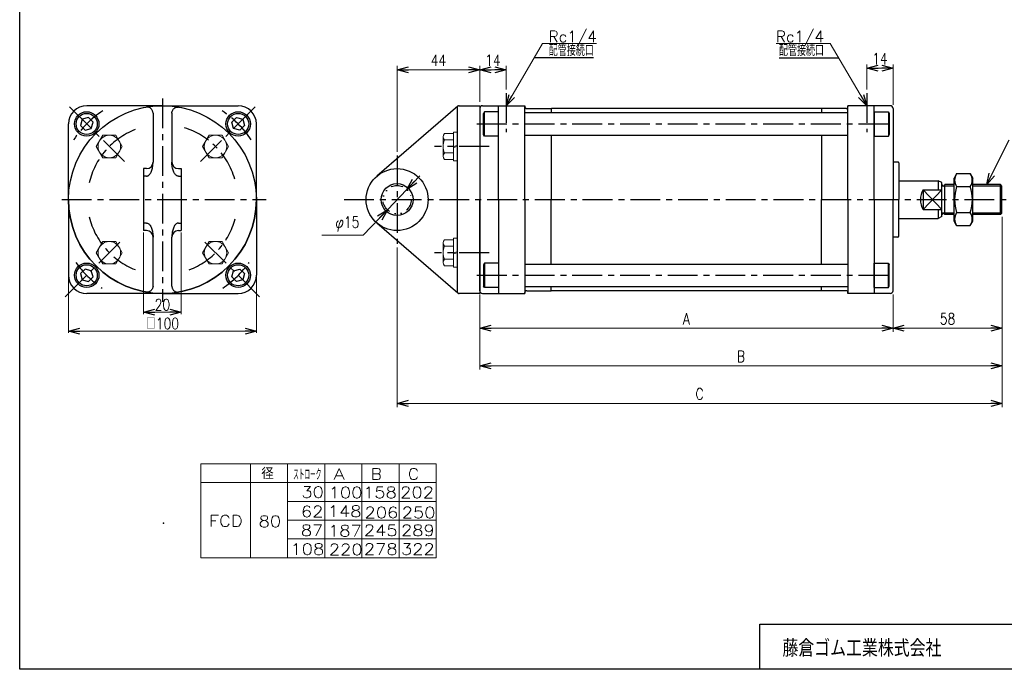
# Model space of a CAD drawing. Header units: millimetres. Extents: x -380 to 408, y -281 to 283.
# Tile 1 of 3: x -380 to 144, y -268 to 77. Entities that reach past the tile are written whole.
import ezdxf
from ezdxf.enums import TextEntityAlignment as Align

# ---------------------------------------------------------------- set-up
doc = ezdxf.new("R2010")
doc.units = ezdxf.units.MM
doc.header["$LTSCALE"] = 0.5
doc.header["$PDSIZE"] = 1
doc.linetypes.add('CENTER', pattern=[50.8, 31.75, -6.35, 6.35, -6.35])
doc.linetypes.add('DIVIDE', pattern=[31.75, 12.7, -6.35, 0, -6.35, 0, -6.35])
doc.layers.add('ZUWAKU', color=7, linetype='Continuous')
doc.styles.add('FdaStyle0', font='txt.shx', dxfattribs={"width": 0.8, "bigfont": 'bigfont'})
doc.dimstyles.new('DaDimDiametricStyle', dxfattribs={"dimtxt": 6, "dimasz": 6.000004, "dimexe": 2, "dimexo": 2, "dimgap": 2.827593, "dimtad": 2, "dimtih": 1, "dimtoh": 1, "dimdsep": 46, "dimtxsty": 'FdaStyle0', "dimblk1": 'OPEN30', "dimblk2": 'OPEN30', "dimsah": 1, "dimcen": 0.09, "dimclrd": 4, "dimclre": 4, "dimclrt": 4, "dimadec": 0, "dimazin": 2, "dimtfac": 1, "dimtdec": 4, "dimtmove": 0, "dimatfit": 0, "dimfxl": 1, "dimarcsym": 0})
doc.dimstyles.new('DaDimRotatedStyle', dxfattribs={"dimtxt": 6, "dimasz": 6.000004, "dimexe": 2, "dimexo": 2, "dimgap": 2, "dimtad": 3, "dimdsep": 46, "dimtxsty": 'FdaStyle0', "dimblk1": 'OPEN30', "dimblk2": 'OPEN30', "dimsah": 1, "dimcen": 0.09, "dimclrd": 4, "dimclre": 4, "dimclrt": 4, "dimadec": 0, "dimazin": 2, "dimtfac": 1, "dimtdec": 4, "dimtmove": 0, "dimatfit": 0, "dimfxl": 1, "dimarcsym": 0})

# ---------------------------------------------------------------- blocks, each defined once
blk = doc.blocks.new('_OPEN30')
at = {"color": 0, "linetype": 'ByBlock', "lineweight": -2}
for p, q in [((-1, 0.267949), (0, 0)), ((0, 0), (-1, -0.267949)), ((0, 0), (-1, 0))]:
    blk.add_line(p, q, dxfattribs=at)
blk = doc.blocks.new('DC_GROUP_Φ80_1')
at = {"color": 4, "linetype": 'Continuous', "lineweight": 25}
for p, q in [((-132.62, -52.16), (-133.12, -53.03)), ((-125.12, -52.16), (-132.62, -52.16)), ((-132.62, -52.16), (-132.62, -65.16)), ((-125.12, -52.16), (-125.12, -65.16)), ((-133.12, -53.03), (-133.12, -64.3)), ((-132.62, -65.16), (-133.12, -64.3)), ((-125.12, -65.16), (-132.62, -65.16))]:
    blk.add_line(p, q, dxfattribs=at)
blk = doc.blocks.new('DC_GROUP_Φ80_2')
at = {"color": 4, "linetype": 'Continuous', "lineweight": 25}
for p, q in [((74.88, -65.16), (74.88, -52.16)), ((74.88, -52.16), (82.38, -52.16)), ((82.38, -52.16), (82.88, -53.03)), ((82.38, -65.16), (82.38, -52.16)), ((82.88, -64.3), (82.88, -53.03)), ((74.88, -65.16), (82.38, -65.16)), ((82.38, -65.16), (82.88, -64.3))]:
    blk.add_line(p, q, dxfattribs=at)
blk = doc.blocks.new('DC_GROUP_Φ80_3')
at = {"color": 4, "linetype": 'Continuous', "lineweight": 25}
for p, q in [((118.74, -4.5), (117.38, -6.86)), ((118.74, -4.5), (126.02, -4.5)), ((126.02, -4.5), (127.38, -6.86)), ((117.38, -29.86), (117.38, -6.86)), ((127.38, -29.86), (127.38, -6.86)), ((118.74, -11.43), (126.02, -11.43)), ((118.74, -25.29), (126.02, -25.29)), ((118.74, -32.22), (117.38, -29.86)), ((126.02, -32.22), (127.38, -29.86)), ((118.74, -32.22), (126.02, -32.22))]:
    blk.add_line(p, q, dxfattribs=at)
for centre, radius, start, end in [((123.8, -7.97), 6.13, 145.6111, 214.3889), ((120.95, -7.97), 6.13, 325.6111, 34.3889), ((140.59, -18.36), 22.93, 162.4111, 197.5889), ((104.16, -18.36), 22.93, 342.4111, 17.5889), ((123.8, -28.75), 6.13, 145.6111, 214.3889), ((120.95, -28.75), 6.13, 325.6111, 34.3889)]:
    blk.add_arc(centre, radius, start, end, dxfattribs=at)
blk = doc.blocks.new('DC_GROUP_Φ80_4')
at = {"color": 4, "linetype": 'Continuous', "lineweight": 25}
for p, q in [((-132.62, 28.45), (-133.12, 27.58)), ((-133.12, 16.31), (-133.12, 27.58)), ((-125.12, 28.45), (-132.62, 28.45)), ((-132.62, 15.45), (-132.62, 28.45)), ((-125.12, 15.45), (-125.12, 28.45)), ((-132.62, 15.45), (-133.12, 16.31)), ((-125.12, 15.45), (-132.62, 15.45))]:
    blk.add_line(p, q, dxfattribs=at)
blk = doc.blocks.new('DC_GROUP_Φ80_5')
at = {"color": 4, "linetype": 'Continuous', "lineweight": 25}
for p, q in [((74.88, 28.45), (74.88, 15.45)), ((74.88, 28.45), (82.38, 28.45)), ((82.38, 28.45), (82.88, 27.58)), ((82.38, 28.45), (82.38, 15.45)), ((82.88, 27.58), (82.88, 16.31)), ((82.38, 15.45), (82.88, 16.31)), ((74.88, 15.45), (82.38, 15.45))]:
    blk.add_line(p, q, dxfattribs=at)
blk = doc.blocks.new('*D16')
at = {"color": 4, "linetype": 'Continuous', "lineweight": 13}
for p, q in [((-135.12, -68.86), (-135.12, -88.86)), ((84.88, -68.86), (84.88, -88.86)), ((-135.12, -86.86), (84.88, -86.86))]:
    blk.add_line(p, q, dxfattribs=at)
at = {"color": 4, "xscale": 6.000005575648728, "yscale": 5.999978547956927}
for p, rotation in [((-135.12, -86.86), 180), ((84.88, -86.86), 360)]:
    blk.add_blockref('_OPEN30', p, dxfattribs=dict(at, rotation=rotation))
at = {"color": 4, "insert": (-25.12, -84.86), "char_height": 6, "width": 13.5, "attachment_point": 8, "style": 'FdaStyle0'}
blk.add_mtext('\\T1.00;A', dxfattribs=at)
blk = doc.blocks.new('*D17')
at = {"color": 4, "linetype": 'Continuous', "lineweight": 13}
for p, q in [((142.88, -27.55), (142.88, -88.86)), ((84.88, -68.86), (84.88, -88.86)), ((84.88, -86.86), (142.88, -86.86))]:
    blk.add_line(p, q, dxfattribs=at)
at = {"color": 4, "xscale": 6.000005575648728, "yscale": 5.999978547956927}
for p, rotation in [((84.88, -86.86), 180), ((142.88, -86.86), 360)]:
    blk.add_blockref('_OPEN30', p, dxfattribs=dict(at, rotation=rotation))
at = {"color": 4, "insert": (113.88, -84.86), "char_height": 6, "width": 19.5, "attachment_point": 8, "style": 'FdaStyle0'}
blk.add_mtext('\\T1.00;58', dxfattribs=at)
blk = doc.blocks.new('*D18')
at = {"color": 4, "linetype": 'Continuous', "lineweight": 13}
for p, q in [((142.88, -27.55), (142.88, -108.86)), ((-135.12, -68.86), (-135.12, -108.86)), ((-135.12, -106.86), (142.88, -106.86))]:
    blk.add_line(p, q, dxfattribs=at)
at = {"color": 4, "xscale": 6.000005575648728, "yscale": 5.999978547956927}
for p, rotation in [((-135.12, -106.86), 180), ((142.88, -106.86), 360)]:
    blk.add_blockref('_OPEN30', p, dxfattribs=dict(at, rotation=rotation))
at = {"color": 4, "insert": (3.88, -104.86), "char_height": 6, "width": 13.5, "attachment_point": 8, "style": 'FdaStyle0'}
blk.add_mtext('\\T1.00;B', dxfattribs=at)
blk = doc.blocks.new('DC_GROUP_Φ80_16')
at = {"color": 4, "linetype": 'Continuous', "lineweight": 25}
for p, q in [((-346.76, 24.39), (-347.66, 21.04)), ((-347.66, 21.04), (-345.21, 18.59)), ((-343.42, 25.29), (-346.76, 24.39)), ((-340.97, 22.84), (-343.42, 25.29)), ((-341.87, 19.49), (-340.97, 22.84)), ((-345.21, 18.59), (-341.87, 19.49))]:
    blk.add_line(p, q, dxfattribs=at)
for radius in [6.5, 5.63]:
    blk.add_circle((-344.32, 21.94), radius, dxfattribs=at)
blk = doc.blocks.new('DC_GROUP_Φ80_17')
at = {"color": 4, "linetype": 'Continuous', "lineweight": 25}
for p, q in [((-267.06, 22.84), (-264.61, 25.29)), ((-266.16, 19.49), (-267.06, 22.84)), ((-264.61, 25.29), (-261.27, 24.39)), ((-260.37, 21.04), (-262.82, 18.59)), ((-261.27, 24.39), (-260.37, 21.04)), ((-262.82, 18.59), (-266.16, 19.49))]:
    blk.add_line(p, q, dxfattribs=at)
for radius in [6.5, 5.63]:
    blk.add_circle((-263.72, 21.94), radius, dxfattribs=at)
blk = doc.blocks.new('DC_GROUP_Φ80_18')
at = {"color": 4, "linetype": 'Continuous', "lineweight": 25}
for p, q in [((-345.22, -55.32), (-347.67, -57.77)), ((-341.87, -56.21), (-345.22, -55.32)), ((-340.97, -59.56), (-341.87, -56.21)), ((-347.67, -57.77), (-346.77, -61.11)), ((-346.77, -61.11), (-343.42, -62.01)), ((-343.42, -62.01), (-340.97, -59.56))]:
    blk.add_line(p, q, dxfattribs=at)
for radius in [6.5, 5.63]:
    blk.add_circle((-344.32, -58.66), radius, dxfattribs=at)
blk = doc.blocks.new('DC_GROUP_Φ80_19')
at = {"color": 4, "linetype": 'Continuous', "lineweight": 25}
for p, q in [((-267.06, -59.56), (-266.16, -56.21)), ((-266.16, -56.21), (-262.81, -55.32)), ((-262.81, -55.32), (-260.36, -57.77)), ((-264.61, -62.01), (-267.06, -59.56)), ((-261.26, -61.11), (-264.61, -62.01)), ((-260.36, -57.77), (-261.26, -61.11))]:
    blk.add_line(p, q, dxfattribs=at)
for radius in [6.5, 5.63]:
    blk.add_circle((-263.71, -58.66), radius, dxfattribs=at)
blk = doc.blocks.new('*D24')
at = {"color": 4, "linetype": 'Continuous', "lineweight": 13}
for p, q in [((-354.02, -59.66), (-354.02, -89.36)), ((-254.02, -59.66), (-254.02, -89.36)), ((-354.02, -88.36), (-254.02, -88.36))]:
    blk.add_line(p, q, dxfattribs=at)
at = {"color": 4, "xscale": 6.000005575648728, "yscale": 5.999978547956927}
for p, rotation in [((-354.02, -88.36), 180), ((-254.02, -88.36), 360)]:
    blk.add_blockref('_OPEN30', p, dxfattribs=dict(at, rotation=rotation))
at = {"color": 4, "insert": (-304.02, -87.36), "char_height": 6, "width": 31.5, "attachment_point": 8, "style": 'FdaStyle0'}
blk.add_mtext('\\T1.00;□100', dxfattribs=at)
blk = doc.blocks.new('DC_GROUP_Φ80_20')
at = {"color": 4, "linetype": 'Continuous', "lineweight": 25}
for p, q in [((-309.13, -0.3), (-309.07, 0.34)), ((-309.07, 0.34), (-309.03, 0.99)), ((-309.03, 0.99), (-309.02, 1.64)), ((-311.32, -5.42), (-311.04, -5.17)), ((-311.04, -5.17), (-310.77, -4.87)), ((-310.77, -4.87), (-310.51, -4.52)), ((-310.51, -4.52), (-310.27, -4.12)), ((-310.27, -4.12), (-310.04, -3.67)), ((-310.04, -3.67), (-309.83, -3.19)), ((-309.83, -3.19), (-309.65, -2.67)), ((-309.65, -2.67), (-309.48, -2.12)), ((-309.48, -2.12), (-309.34, -1.54)), ((-309.34, -1.54), (-309.23, -0.93)), ((-309.23, -0.93), (-309.13, -0.3)), ((-312.52, -5.87), (-312.21, -5.85)), ((-312.21, -5.85), (-311.91, -5.76)), ((-311.91, -5.76), (-311.61, -5.62)), ((-311.61, -5.62), (-311.32, -5.42))]:
    blk.add_line(p, q, dxfattribs=at)
blk = doc.blocks.new('DC_GROUP_Φ80_21')
at = {"color": 4, "linetype": 'Continuous', "lineweight": 25}
for p, q in [((-312.34, -67.65), (-312.51, -67.63)), ((-312.09, -67.67), (-312.34, -67.65)), ((-311.83, -67.65), (-312.09, -67.67)), ((-311.57, -67.61), (-311.83, -67.65)), ((-311.32, -67.55), (-311.57, -67.61)), ((-311.07, -67.46), (-311.32, -67.55)), ((-310.83, -67.35), (-311.07, -67.46)), ((-310.6, -67.21), (-310.83, -67.35)), ((-310.38, -67.05), (-310.6, -67.21)), ((-310.17, -66.88), (-310.38, -67.05)), ((-309.97, -66.68), (-310.17, -66.88)), ((-309.79, -66.46), (-309.97, -66.68)), ((-309.62, -66.23), (-309.79, -66.46)), ((-309.47, -65.98), (-309.62, -66.23)), ((-309.34, -65.72), (-309.47, -65.98)), ((-309.23, -65.44), (-309.34, -65.72)), ((-309.15, -65.16), (-309.23, -65.44)), ((-309.08, -64.87), (-309.15, -65.16)), ((-309.03, -64.58), (-309.08, -64.87)), ((-309.02, -64.38), (-309.03, -64.58))]:
    blk.add_line(p, q, dxfattribs=at)
blk = doc.blocks.new('DC_GROUP_Φ80_22')
at = {"color": 4, "linetype": 'Continuous', "lineweight": 25}
for p, q in [((-312.52, -30.84), (-312.21, -30.87)), ((-312.21, -30.87), (-311.91, -30.96)), ((-311.91, -30.96), (-311.61, -31.1)), ((-311.61, -31.1), (-311.32, -31.3)), ((-311.32, -31.3), (-311.04, -31.55)), ((-311.04, -31.55), (-310.77, -31.85)), ((-310.77, -31.85), (-310.51, -32.2)), ((-310.51, -32.2), (-310.27, -32.6)), ((-310.27, -32.6), (-310.04, -33.05)), ((-310.04, -33.05), (-309.83, -33.53)), ((-309.83, -33.53), (-309.65, -34.05)), ((-309.65, -34.05), (-309.48, -34.6)), ((-309.48, -34.6), (-309.34, -35.18)), ((-309.34, -35.18), (-309.23, -35.79)), ((-309.23, -35.79), (-309.13, -36.41)), ((-309.13, -36.41), (-309.07, -37.05)), ((-309.07, -37.05), (-309.03, -37.7)), ((-309.03, -37.7), (-309.02, -38.36))]:
    blk.add_line(p, q, dxfattribs=at)
blk = doc.blocks.new('DC_GROUP_Φ80_23')
at = {"color": 4, "linetype": 'Continuous', "lineweight": 25}
for p, q in [((-299, 0.99), (-299.02, 1.64)), ((-298.96, 0.34), (-299, 0.99)), ((-298.9, -0.3), (-298.96, 0.34)), ((-298.8, -0.93), (-298.9, -0.3)), ((-298.69, -1.54), (-298.8, -0.93)), ((-298.55, -2.12), (-298.69, -1.54)), ((-298.38, -2.67), (-298.55, -2.12)), ((-298.2, -3.19), (-298.38, -2.67)), ((-297.99, -3.67), (-298.2, -3.19)), ((-297.77, -4.12), (-297.99, -3.67)), ((-297.52, -4.52), (-297.77, -4.12)), ((-297.27, -4.87), (-297.52, -4.52)), ((-296.99, -5.17), (-297.27, -4.87)), ((-296.71, -5.42), (-296.99, -5.17)), ((-296.42, -5.62), (-296.71, -5.42)), ((-296.12, -5.76), (-296.42, -5.62)), ((-295.82, -5.85), (-296.12, -5.76)), ((-295.52, -5.87), (-295.82, -5.85))]:
    blk.add_line(p, q, dxfattribs=at)
blk = doc.blocks.new('DC_GROUP_Φ80_24')
at = {"color": 4, "linetype": 'Continuous', "lineweight": 25}
for p, q in [((-299.02, -64.38), (-299, -64.58)), ((-299, -64.58), (-298.95, -64.87)), ((-298.95, -64.87), (-298.89, -65.16)), ((-298.89, -65.16), (-298.8, -65.44)), ((-298.8, -65.44), (-298.69, -65.72)), ((-298.69, -65.72), (-298.56, -65.98)), ((-298.56, -65.98), (-298.41, -66.23)), ((-298.41, -66.23), (-298.24, -66.46)), ((-298.24, -66.46), (-298.06, -66.68)), ((-298.06, -66.68), (-297.86, -66.88)), ((-297.86, -66.88), (-297.65, -67.05)), ((-297.65, -67.05), (-297.43, -67.21)), ((-297.43, -67.21), (-297.2, -67.35)), ((-297.2, -67.35), (-296.96, -67.46)), ((-296.96, -67.46), (-296.71, -67.55)), ((-296.71, -67.55), (-296.46, -67.61)), ((-296.46, -67.61), (-296.2, -67.65)), ((-296.2, -67.65), (-295.94, -67.67)), ((-295.94, -67.67), (-295.69, -67.65)), ((-295.69, -67.65), (-295.52, -67.63))]:
    blk.add_line(p, q, dxfattribs=at)
blk = doc.blocks.new('DC_GROUP_Φ80_25')
at = {"color": 4, "linetype": 'Continuous', "lineweight": 25}
for p, q in [((-296.71, -31.3), (-296.99, -31.55)), ((-296.42, -31.1), (-296.71, -31.3)), ((-296.12, -30.96), (-296.42, -31.1)), ((-295.82, -30.87), (-296.12, -30.96)), ((-295.52, -30.84), (-295.82, -30.87)), ((-298.9, -36.41), (-298.96, -37.05)), ((-298.8, -35.79), (-298.9, -36.41)), ((-298.69, -35.18), (-298.8, -35.79)), ((-298.55, -34.6), (-298.69, -35.18)), ((-298.38, -34.05), (-298.55, -34.6)), ((-298.2, -33.53), (-298.38, -34.05)), ((-297.99, -33.05), (-298.2, -33.53)), ((-297.77, -32.6), (-297.99, -33.05)), ((-297.52, -32.2), (-297.77, -32.6)), ((-297.27, -31.85), (-297.52, -32.2)), ((-296.99, -31.55), (-297.27, -31.85)), ((-299, -37.7), (-299.02, -38.36)), ((-298.96, -37.05), (-299, -37.7))]:
    blk.add_line(p, q, dxfattribs=at)
blk = doc.blocks.new('DC_GROUP_Φ80_26')
at = {"color": 4, "linetype": 'Continuous', "lineweight": 25}
for p, q in [((-312.34, 30.93), (-312.51, 30.91)), ((-312.09, 30.95), (-312.34, 30.93)), ((-311.83, 30.93), (-312.09, 30.95)), ((-311.57, 30.9), (-311.83, 30.93)), ((-311.32, 30.83), (-311.57, 30.9)), ((-311.07, 30.74), (-311.32, 30.83)), ((-310.83, 30.63), (-311.07, 30.74)), ((-310.6, 30.49), (-310.83, 30.63)), ((-310.38, 30.34), (-310.6, 30.49)), ((-310.17, 30.16), (-310.38, 30.34)), ((-309.97, 29.96), (-310.17, 30.16)), ((-309.79, 29.74), (-309.97, 29.96)), ((-309.62, 29.51), (-309.79, 29.74)), ((-309.47, 29.26), (-309.62, 29.51)), ((-309.34, 29), (-309.47, 29.26)), ((-309.23, 28.72), (-309.34, 29)), ((-309.15, 28.44), (-309.23, 28.72)), ((-309.08, 28.16), (-309.15, 28.44)), ((-309.03, 27.86), (-309.08, 28.16)), ((-309.02, 27.66), (-309.03, 27.86))]:
    blk.add_line(p, q, dxfattribs=at)
blk = doc.blocks.new('DC_GROUP_Φ80_27')
at = {"color": 4, "linetype": 'Continuous', "lineweight": 25}
for p, q in [((-299.02, 27.66), (-299, 27.86)), ((-299, 27.86), (-298.95, 28.16)), ((-298.95, 28.16), (-298.89, 28.44)), ((-298.89, 28.44), (-298.8, 28.72)), ((-298.8, 28.72), (-298.69, 29)), ((-298.69, 29), (-298.56, 29.26)), ((-298.56, 29.26), (-298.41, 29.51)), ((-298.41, 29.51), (-298.24, 29.74)), ((-298.24, 29.74), (-298.06, 29.96)), ((-298.06, 29.96), (-297.86, 30.16)), ((-297.86, 30.16), (-297.65, 30.34)), ((-297.65, 30.34), (-297.43, 30.49)), ((-297.43, 30.49), (-297.2, 30.63)), ((-297.2, 30.63), (-296.96, 30.74)), ((-296.96, 30.74), (-296.71, 30.83)), ((-296.71, 30.83), (-296.46, 30.9)), ((-296.46, 30.9), (-296.2, 30.93)), ((-296.2, 30.93), (-295.94, 30.95)), ((-295.94, 30.95), (-295.69, 30.93)), ((-295.69, 30.93), (-295.52, 30.91))]:
    blk.add_line(p, q, dxfattribs=at)
blk = doc.blocks.new('*D33')
at = {"color": 4, "linetype": 'Continuous', "lineweight": 13}
for p, q in [((-314.02, -35.86), (-314.02, -79.36)), ((-294.02, -35.86), (-294.02, -79.36)), ((-314.02, -78.36), (-294.02, -78.36))]:
    blk.add_line(p, q, dxfattribs=at)
at = {"color": 4, "xscale": 6.000005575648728, "yscale": 5.999978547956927}
for p, rotation in [((-314.02, -78.36), 180), ((-294.02, -78.36), 360)]:
    blk.add_blockref('_OPEN30', p, dxfattribs=dict(at, rotation=rotation))
at = {"color": 4, "insert": (-304.02, -77.36), "char_height": 6, "width": 22.5, "attachment_point": 8, "style": 'FdaStyle0'}
blk.add_mtext('\\T1.00;20', dxfattribs=at)
blk = doc.blocks.new('DC_GROUP_Φ80_28')
at = {"color": 4, "linetype": 'Continuous', "lineweight": 13}
for p, q in [((-335.76, 15.92), (-339.23, 9.92)), ((-328.84, 15.92), (-335.76, 15.92)), ((-325.37, 9.92), (-328.84, 15.92)), ((-339.23, 9.92), (-335.76, 3.92)), ((-328.84, 3.92), (-325.37, 9.92)), ((-335.76, 3.92), (-328.84, 3.92))]:
    blk.add_line(p, q, dxfattribs=at)
blk.add_circle((-332.3, 9.92), 6, dxfattribs=at)
blk = doc.blocks.new('DC_GROUP_Φ80_29')
at = {"color": 4, "linetype": 'Continuous', "lineweight": 13}
for p, q in [((-279.2, 15.92), (-282.66, 9.92)), ((-272.27, 15.92), (-279.2, 15.92)), ((-268.8, 9.92), (-272.27, 15.92)), ((-282.66, 9.92), (-279.2, 3.92)), ((-272.27, 3.92), (-268.8, 9.92)), ((-279.2, 3.92), (-272.27, 3.92))]:
    blk.add_line(p, q, dxfattribs=at)
blk.add_circle((-275.73, 9.92), 6, dxfattribs=at)
blk = doc.blocks.new('DC_GROUP_Φ80_30')
at = {"color": 4, "linetype": 'Continuous', "lineweight": 13}
for p, q in [((-279.2, -40.64), (-282.66, -46.64)), ((-272.27, -40.64), (-279.2, -40.64)), ((-268.8, -46.64), (-272.27, -40.64)), ((-282.66, -46.64), (-279.2, -52.64)), ((-272.27, -52.64), (-268.8, -46.64)), ((-279.2, -52.64), (-272.27, -52.64))]:
    blk.add_line(p, q, dxfattribs=at)
blk.add_circle((-275.73, -46.64), 6, dxfattribs=at)
blk = doc.blocks.new('DC_GROUP_Φ80_31')
at = {"color": 4, "linetype": 'Continuous', "lineweight": 13}
for p, q in [((-335.76, -40.64), (-339.23, -46.64)), ((-328.84, -40.64), (-335.76, -40.64)), ((-325.37, -46.64), (-328.84, -40.64)), ((-339.23, -46.64), (-335.76, -52.64)), ((-328.84, -52.64), (-325.37, -46.64)), ((-335.76, -52.64), (-328.84, -52.64))]:
    blk.add_line(p, q, dxfattribs=at)
blk.add_circle((-332.3, -46.64), 6, dxfattribs=at)
blk = doc.blocks.new('DC_GROUP_Φ80_32')
at = {"color": 4, "linetype": 'Continuous', "lineweight": 13}
for p, q in [((-149.12, 16.85), (-153.94, 16.85)), ((-147.12, 17.62), (-149.12, 17.62)), ((-149.12, 17.62), (-149.12, 2.22)), ((-147.12, 17.62), (-147.12, 2.22)), ((-154.62, 15.12), (-154.62, 4.72)), ((-149.12, 13.38), (-153.94, 13.38)), ((-149.12, 6.46), (-153.94, 6.46)), ((-149.12, 9.92), (-147.12, 10.46)), ((-149.12, 9.38), (-147.12, 9.92)), ((-149.12, 2.99), (-153.94, 2.99)), ((-147.12, 2.22), (-149.12, 2.22))]:
    blk.add_line(p, q, dxfattribs=at)
for centre, radius, start, end in [((-152.08, 15.12), 2.55, 137.1167, 222.8833), ((-145.46, 9.92), 9.16, 157.7807, 202.2193), ((-152.08, 4.72), 2.55, 137.1167, 222.8833)]:
    blk.add_arc(centre, radius, start, end, dxfattribs=at)
blk = doc.blocks.new('DC_GROUP_Φ80_33')
at = {"color": 4, "linetype": 'Continuous', "lineweight": 13}
for p, q in [((-154.62, -41.44), (-154.62, -51.84)), ((-149.12, -39.71), (-153.94, -39.71)), ((-147.12, -38.94), (-149.12, -38.94)), ((-149.12, -38.94), (-149.12, -54.34)), ((-147.12, -38.94), (-147.12, -54.34)), ((-149.12, -43.18), (-153.94, -43.18)), ((-149.12, -46.64), (-147.12, -46.1)), ((-149.12, -47.18), (-147.12, -46.64)), ((-149.12, -50.1), (-153.94, -50.1)), ((-149.12, -53.57), (-153.94, -53.57)), ((-147.12, -54.34), (-149.12, -54.34))]:
    blk.add_line(p, q, dxfattribs=at)
for centre, radius, start, end in [((-152.08, -41.44), 2.55, 137.1167, 222.8833), ((-145.46, -46.64), 9.16, 157.7807, 202.2193), ((-152.08, -51.84), 2.55, 137.1167, 222.8833)]:
    blk.add_arc(centre, radius, start, end, dxfattribs=at)
blk = doc.blocks.new('*D40')
at = {"color": 4, "linetype": 'Continuous', "lineweight": 13}
for p, q in [((-167.05, -5.69), (-173.95, -12.93)), ((-173.95, -12.93), (-184.3, -23.79)), ((-197.2, -37.34), (-184.3, -23.79)), ((-219.2, -37.34), (-197.2, -37.34))]:
    blk.add_line(p, q, dxfattribs=at)
at = {"color": 4, "xscale": 6.000005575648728, "yscale": 5.999978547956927}
for p, rotation in [((-173.95, -12.93), 226.3918006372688), ((-184.3, -23.79), 46.39180063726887)]:
    blk.add_blockref('_OPEN30', p, dxfattribs=dict(at, rotation=rotation))
at = {"color": 4, "insert": (-199.2, -35.34), "char_height": 6, "width": 30, "attachment_point": 9, "style": 'FdaStyle0'}
blk.add_mtext('\\T1.00;φ15', dxfattribs=at)
blk = doc.blocks.new('*D43')
at = {"color": 4, "linetype": 'Continuous', "lineweight": 13}
for p, q in [((-179.12, 7.14), (-179.12, 52.81)), ((-135.12, 33.64), (-135.12, 52.81)), ((-179.12, 50.81), (-135.12, 50.81))]:
    blk.add_line(p, q, dxfattribs=at)
at = {"color": 4, "xscale": 6.000005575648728, "yscale": 5.999978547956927}
for p, rotation in [((-179.12, 50.81), 180), ((-135.12, 50.81), 360)]:
    blk.add_blockref('_OPEN30', p, dxfattribs=dict(at, rotation=rotation))
at = {"color": 4, "insert": (-157.12, 52.81), "char_height": 6, "width": 22.5, "attachment_point": 8, "style": 'FdaStyle0'}
blk.add_mtext('\\T1.00;44', dxfattribs=at)
blk = doc.blocks.new('*D44')
at = {"color": 4, "linetype": 'Continuous', "lineweight": 13}
for p, q in [((-135.12, 33.64), (-135.12, 52.81)), ((-121.12, 40.34), (-121.12, 52.81)), ((-135.12, 50.81), (-121.12, 50.81))]:
    blk.add_line(p, q, dxfattribs=at)
at = {"color": 4, "xscale": 6.000005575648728, "yscale": 5.999978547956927}
for p, rotation in [((-135.12, 50.81), 180), ((-121.12, 50.81), 360)]:
    blk.add_blockref('_OPEN30', p, dxfattribs=dict(at, rotation=rotation))
at = {"color": 4, "insert": (-128.12, 52.81), "char_height": 6, "width": 22.5, "attachment_point": 8, "style": 'FdaStyle0'}
blk.add_mtext('\\T1.00;14', dxfattribs=at)
blk = doc.blocks.new('*D45')
at = {"color": 4, "linetype": 'Continuous', "lineweight": 13}
for p, q in [((142.88, -27.55), (142.88, -128.86)), ((-179.12, -43.86), (-179.12, -128.86)), ((-179.12, -126.86), (142.88, -126.86))]:
    blk.add_line(p, q, dxfattribs=at)
at = {"color": 4, "xscale": 6.000005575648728, "yscale": 5.999978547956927}
for p, rotation in [((-179.12, -126.86), 180), ((142.88, -126.86), 360)]:
    blk.add_blockref('_OPEN30', p, dxfattribs=dict(at, rotation=rotation))
at = {"color": 4, "insert": (-18.12, -124.86), "char_height": 6, "width": 15, "attachment_point": 8, "style": 'FdaStyle0'}
blk.add_mtext('\\T1.00;C', dxfattribs=at)
blk = doc.blocks.new('*D46')
at = {"color": 4, "linetype": 'Continuous', "lineweight": 13}
for p, q in [((70.88, 40.34), (70.88, 53.64)), ((84.88, 32.14), (84.88, 53.64)), ((70.88, 51.64), (84.88, 51.64))]:
    blk.add_line(p, q, dxfattribs=at)
at = {"color": 4, "xscale": 6.000005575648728, "yscale": 5.999978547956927}
for p, rotation in [((70.88, 51.64), 180), ((84.88, 51.64), 360)]:
    blk.add_blockref('_OPEN30', p, dxfattribs=dict(at, rotation=rotation))
at = {"color": 4, "insert": (77.88, 53.64), "char_height": 6, "width": 22.5, "attachment_point": 8, "style": 'FdaStyle0'}
blk.add_mtext('\\T1.00;14', dxfattribs=at)

msp = doc.modelspace()

# ---------------------------------------------------------------- linework, layer by layer
at = {"color": 4, "linetype": 'Continuous', "lineweight": 13}
for p, q in [((-121.124, 31.641), (-101.652, 64.739)), ((-101.652, 64.739), (-72.899, 64.739)), ((51.404, 64.739), (22.651, 64.739)), ((70.876, 31.641), (51.404, 64.739)), ((-283.648, -159.071), (-158.24, -159.071)), ((-283.648, -159.071), (-283.648, -209.071)), ((-257.229, -159.071), (-257.229, -209.071)), ((-237.431, -159.071), (-237.431, -209.071)), ((-217.633, -159.071), (-217.633, -209.071)), ((-197.836, -159.071), (-197.836, -209.071)), ((-178.038, -159.071), (-178.038, -209.071)), ((-178.038, -159.071), (-178.038, -209.071)), ((-158.24, -159.071), (-158.24, -209.071)), ((-283.648, -169.071), (-158.24, -169.071)), ((-237.431, -179.071), (-158.24, -179.071)), ((-237.384, -189.071), (-158.24, -189.071)), ((-237.431, -199.071), (-158.24, -199.071)), ((-283.648, -209.071), (-158.24, -209.071))]:
    msp.add_line(p, q, dxfattribs=at)
at = {"color": 4, "linetype": 'Continuous', "lineweight": 25}
for p, q in [((-74.538, 57.047), (-106.177, 57.047)), ((24.29, 57.047), (55.929, 57.047)), ((-304.015, 31.641), (-344.315, 31.641)), ((-304.015, 31.641), (-263.715, 31.641)), ((-146.124, 31.641), (-135.124, 31.641)), ((-135.124, 31.641), (-135.124, -68.359)), ((-133.624, 31.641), (-111.124, 31.641)), ((-133.624, 31.641), (-111.124, 31.641)), ((-125.124, -18.359), (-125.124, 31.641)), ((-111.124, 31.641), (-111.124, 31.141)), ((-111.124, 31.641), (-111.124, 31.141)), ((-111.124, -18.359), (-111.124, 31.641)), ((83.376, 31.641), (60.876, 31.641)), ((60.876, 31.641), (60.876, 31.141)), ((83.376, 31.641), (60.876, 31.641)), ((60.876, 31.641), (60.876, 31.141)), ((60.876, -18.359), (60.876, 31.641)), ((74.876, -18.359), (74.876, 31.641)), ((-309.015, 27.664), (-309.015, 1.641)), ((-299.015, 27.664), (-299.015, 1.641)), ((-146.778, 31.397), (-189.912, -5.875)), ((-147.124, 30.641), (-147.124, -67.359)), ((-135.124, 30.141), (-135.124, 1.641)), ((-135.124, 30.141), (-135.124, -18.359)), ((-135.124, 30.141), (-135.124, -18.359)), ((-110.924, 27.946), (-111.124, 27.746)), ((-110.924, 27.946), (60.676, 27.946)), ((-110.124, 30.141), (-97.124, 30.141)), ((-110.124, 30.141), (-97.124, 30.141)), ((-97.124, 30.141), (-97.124, 27.946)), ((-96.924, 30.141), (-97.124, 29.941)), ((46.676, 30.141), (-96.924, 30.141)), ((46.676, 30.141), (-96.924, 30.141)), ((46.676, 30.141), (46.876, 29.941)), ((59.876, 30.141), (46.876, 30.141)), ((46.876, 30.141), (46.876, 27.946)), ((59.876, 30.141), (46.876, 30.141)), ((60.876, 27.746), (60.676, 27.946)), ((84.876, 30.141), (84.876, 1.641)), ((84.876, 30.141), (84.876, -18.359)), ((-354.015, -18.359), (-354.015, 21.941)), ((-254.015, -18.359), (-254.015, 21.941)), ((-111.124, 16.146), (-110.924, 15.946)), ((-110.924, 15.946), (60.676, 15.946)), ((-97.124, 15.946), (-97.124, -18.359)), ((46.876, 15.946), (46.876, -18.359)), ((60.876, 16.146), (60.676, 15.946)), ((134.721, -10.359), (146.617, 13.432)), ((87.376, 1.641), (84.876, 1.641)), ((87.876, 1.141), (87.876, -18.359)), ((-314.015, -1.859), (-314.015, -34.859)), ((-312.515, -1.859), (-314.015, -1.859)), ((-295.515, -1.859), (-294.015, -1.859)), ((-294.015, -1.859), (-294.015, -34.859)), ((-312.515, -5.875), (-314.015, -5.875)), ((-295.515, -5.875), (-294.015, -5.875)), ((87.876, -8.359), (108.876, -8.359)), ((108.876, -8.359), (108.876, -13.092)), ((110.876, -9.292), (108.876, -8.359)), ((110.876, -27.427), (110.876, -9.292)), ((117.376, -10.359), (112.376, -10.359)), ((112.376, -26.359), (112.376, -10.359)), ((142.066, -10.359), (127.376, -10.359)), ((142.066, -26.359), (142.066, -10.359)), ((142.876, -11.169), (142.066, -10.359)), ((100.876, -13.092), (100.876, -23.627)), ((100.876, -13.092), (110.876, -13.092)), ((100.876, -23.627), (110.876, -13.092)), ((100.876, -13.092), (110.876, -23.627)), ((117.376, -11.169), (110.876, -11.169)), ((142.876, -11.169), (127.376, -11.169)), ((142.876, -25.549), (142.876, -11.169)), ((-354.015, -18.359), (-354.015, -58.659)), ((-254.015, -18.359), (-254.015, -58.659)), ((-135.124, -66.859), (-135.124, -18.359)), ((-135.124, -66.859), (-135.124, -18.359)), ((-125.124, -18.359), (-125.124, -68.359)), ((-111.124, -18.359), (-111.124, -68.359)), ((-97.124, -52.664), (-97.124, -18.359)), ((46.876, -52.664), (46.876, -18.359)), ((60.876, -18.359), (60.876, -68.359)), ((74.876, -18.359), (74.876, -68.359)), ((84.876, -66.859), (84.876, -18.359)), ((87.876, -37.859), (87.876, -18.359)), ((100.876, -23.627), (110.876, -23.627)), ((108.876, -23.627), (108.876, -28.359)), ((117.376, -25.549), (110.876, -25.549)), ((142.876, -25.549), (127.376, -25.549)), ((142.876, -25.549), (142.066, -26.359)), ((-312.515, -30.844), (-314.015, -30.844)), ((-295.515, -30.844), (-294.015, -30.844)), ((-146.778, -68.116), (-189.912, -30.844)), ((87.876, -28.359), (108.876, -28.359)), ((110.876, -27.427), (108.876, -28.359)), ((117.376, -26.359), (112.376, -26.359)), ((142.066, -26.359), (127.376, -26.359)), ((-312.515, -34.859), (-314.015, -34.859)), ((-295.515, -34.859), (-294.015, -34.859)), ((-309.015, -64.383), (-309.015, -38.359)), ((-299.015, -64.383), (-299.015, -38.359)), ((87.376, -38.359), (84.876, -38.359)), ((-111.124, -52.864), (-110.924, -52.664)), ((-110.924, -52.664), (60.676, -52.664)), ((60.876, -52.864), (60.676, -52.664)), ((-110.924, -64.664), (-111.124, -64.464)), ((-111.124, -68.359), (-111.124, -67.859)), ((-110.924, -64.664), (60.676, -64.664)), ((-110.124, -66.859), (-97.124, -66.859)), ((-97.124, -66.859), (-97.124, -64.664)), ((-96.924, -66.859), (-97.124, -66.659)), ((46.676, -66.859), (-96.924, -66.859)), ((46.676, -66.859), (46.876, -66.659)), ((46.876, -66.859), (46.876, -64.664)), ((59.876, -66.859), (46.876, -66.859)), ((60.876, -64.464), (60.676, -64.664)), ((60.876, -68.359), (60.876, -67.859)), ((-304.015, -68.359), (-344.315, -68.359)), ((-304.015, -68.359), (-263.715, -68.359)), ((-135.124, -68.359), (-146.124, -68.359)), ((-133.624, -68.359), (-111.124, -68.359)), ((83.376, -68.359), (60.876, -68.359))]:
    msp.add_line(p, q, dxfattribs=at)
at = {"color": 4, "linetype": 'CENTER', "lineweight": 25}
for p, q in [((-121.124, 38.343), (-121.124, 17.535)), ((70.876, 38.343), (70.876, 17.535)), ((-304.015, 35.537), (-304.015, -72.803)), ((-353.404, 31.03), (-323.956, 1.581)), ((-254.626, 31.03), (-284.075, 1.581)), ((-136.645, 21.946), (83.666, 21.946)), ((-130.124, 9.921), (-159.134, 9.921)), ((-179.124, 5.141), (-179.124, -41.859)), ((-357.656, -18.359), (-248.753, -18.359)), ((-207.346, -18.359), (145.363, -18.359)), ((-326.643, -40.987), (-355.718, -70.062)), ((-281.388, -40.987), (-252.312, -70.062)), ((-130.124, -46.639), (-159.134, -46.639)), ((-136.645, -58.664), (83.666, -58.664))]:
    msp.add_line(p, q, dxfattribs=at)
at = {"color": 4, "linetype": 'Continuous', "lineweight": 25}
for centre, radius in [((-304.015, -18.359), 50), ((-179.124, -18.359), 16.5), ((-179.124, -18.359), 8.5)]:
    msp.add_circle(centre, radius, dxfattribs=at)
at = {"color": 4, "linetype": 'DIVIDE', "lineweight": 25}
msp.add_circle((-179.124, -18.359), 7.5, dxfattribs=at)
at = {"color": 4, "linetype": 'Continuous', "lineweight": 25}
for centre, radius, start, end in [((-344.315, 21.941), 9.7, 90, 180), ((-263.715, 21.941), 9.7, 0, 90), ((-146.124, 30.641), 1, 90, 180), ((-133.624, 30.141), 1.5, 90, 180), ((-133.624, 30.141), 1.5, 90, 180), ((-133.624, 30.141), 1.5, 90, 180), ((83.376, 30.141), 1.5, 0, 90), ((83.376, 30.141), 1.5, 0, 90), ((-110.124, 31.141), 1, 180, 270), ((-110.124, 31.141), 1, 180, 270), ((59.876, 31.141), 1, 270, 0), ((59.876, 31.141), 1, 270, 0), ((-312.515, 1.641), 3.5, 270, 0), ((-295.515, 1.641), 3.5, 180, 270), ((87.376, 1.141), 0.5, 0, 90), ((111.625, -10.418), 0.751, 183.14287, 360), ((110.077, -18.359), 10.602, 150.20677, 209.79323), ((-304.015, -18.359), 50, 180, 270), ((-304.015, -18.359), 50, 270, 0), ((111.625, -26.301), 0.751, 0, 176.85713), ((-312.515, -38.359), 3.5, 0, 90), ((-295.515, -38.359), 3.5, 90, 180), ((87.376, -37.859), 0.5, 270, 0), ((-344.315, -58.659), 9.7, 180, 270), ((-263.715, -58.659), 9.7, 270, 0), ((-146.124, -67.359), 1, 180, 270), ((-133.624, -66.859), 1.5, 180, 270), ((-133.624, -66.859), 1.5, 180, 270), ((-110.124, -67.859), 1, 90, 180), ((59.876, -67.859), 1, 360, 90), ((83.376, -66.859), 1.5, 270, 0)]:
    msp.add_arc(centre, radius, start, end, dxfattribs=at)
at = {"color": 4, "linetype": 'CENTER', "lineweight": 25}
for radius, start, end in [(57, 123.82402, 146.07486), (57, 33.92514, 56.17598), (40, 111.38736, 167.16509), (40, 15.90727, 72.91749), (40, 193.3145, 248.69517), (40, 290.94478, 345.12335), (57, 215.91652, 235.71894), (57, 304.28106, 324.08348)]:
    msp.add_arc((-304.015, -18.359), radius, start, end, dxfattribs=at)
at = {"color": 5, "linetype": 'Continuous'}
msp.add_point((-303.412, -190.595), dxfattribs=at)
at = {"layer": 'ZUWAKU', "color": 5, "linetype": 'Continuous', "lineweight": 25}
for p, q in [((-380, -268.5), (-380, 283)), ((408, -268.5), (-380, -268.5))]:
    msp.add_line(p, q, dxfattribs=at)
at = {"layer": 'ZUWAKU', "color": 4, "linetype": 'Continuous', "lineweight": 25}
for p, q in [((14, -244.5), (396, -244.5)), ((14, -268.5), (14, -244.5))]:
    msp.add_line(p, q, dxfattribs=at)

# ---------------------------------------------------------------- block references
at = {"color": 4, "xscale": 6.000005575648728, "yscale": 5.999978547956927}
for p, rotation in [((-121.124, 31.641), 239.5311343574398), ((70.876, 31.641), 300.4688656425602), ((134.721, -10.359), 243.434948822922)]:
    msp.add_blockref('_OPEN30', p, dxfattribs=dict(at, rotation=rotation))
at = {"linetype": 'Continuous'}
for name in ['DC_GROUP_Φ80_16', 'DC_GROUP_Φ80_26', 'DC_GROUP_Φ80_27', 'DC_GROUP_Φ80_17', 'DC_GROUP_Φ80_4', 'DC_GROUP_Φ80_5', 'DC_GROUP_Φ80_28', 'DC_GROUP_Φ80_29', 'DC_GROUP_Φ80_32', 'DC_GROUP_Φ80_20', 'DC_GROUP_Φ80_23', 'DC_GROUP_Φ80_3', 'DC_GROUP_Φ80_22', 'DC_GROUP_Φ80_25', 'DC_GROUP_Φ80_31', 'DC_GROUP_Φ80_30', 'DC_GROUP_Φ80_33', 'DC_GROUP_Φ80_18', 'DC_GROUP_Φ80_19', 'DC_GROUP_Φ80_1', 'DC_GROUP_Φ80_2', 'DC_GROUP_Φ80_21', 'DC_GROUP_Φ80_24']:
    msp.add_blockref(name, (0, 0), dxfattribs=at)

# ---------------------------------------------------------------- texts
at = {"color": 4, "style": 'FdaStyle0'}
for s, width, p, p2 in [('Rc1/4', 0.810127, (-98.394, 65.438), (-72.794, 65.438)), ('Rc1/4', 0.810127, (22.546, 65.438), (48.146, 65.438)), ('配管接続口', 0.666667, (-98.37, 58.139), (-74.37, 58.139)), ('配管接続口', 0.666667, (24.122, 58.139), (48.122, 58.139)), ('   径', 0.952381, (-268.802, -167.236), (-244.802, -167.236)), ('ストローク', 0.416667, (-234.432, -167.739), (-219.432, -167.739))]:
    msp.add_text(s, height=6, dxfattribs=dict(at, width=width)).set_placement(p, p2, align=Align.FIT)
for s, p, p2 in [('A', (-212.979, -167.492), (-206.979, -167.492)), ('B', (-193.181, -167.492), (-187.181, -167.492)), ('C', (-173.384, -167.492), (-167.384, -167.492)), ('30', (-230.073, -177.144), (-218.073, -177.144)), ('100', (-215.532, -177.371), (-197.532, -177.371)), ('158', (-197.285, -177.279), (-179.285, -177.279)), ('202', (-177.487, -177.279), (-159.487, -177.279)), ('62', (-230.33, -187.492), (-218.33, -187.492)), ('148', (-216.04, -187.347), (-198.04, -187.347)), ('206', (-196.454, -188.026), (-178.454, -188.026)), ('250', (-176.656, -188.026), (-158.656, -188.026)), ('FCD', (-279.284, -192.492), (-261.284, -192.492)), ('80', (-252.825, -192.739), (-240.825, -192.739)), ('87', (-230.383, -197.492), (-218.383, -197.492)), ('187', (-215.885, -197.693), (-197.885, -197.693)), ('245', (-196.83, -197.492), (-178.83, -197.492)), ('289', (-177.032, -197.492), (-159.032, -197.492)), ('108', (-235.883, -207.492), (-217.883, -207.492)), ('220', (-215.47, -207.693), (-197.47, -207.693)), ('278', (-196.83, -207.492), (-178.83, -207.492)), ('322', (-177.032, -207.492), (-159.032, -207.492))]:
    msp.add_text(s, height=6, dxfattribs=at).set_placement(p, p2, align=Align.FIT)
at = {"layer": 'ZUWAKU', "color": 4, "style": 'FdaStyle0', "width": 0.652778}
msp.add_text('藤倉ゴム工業株式会社', height=9, dxfattribs=at).set_placement((26.025, -261.815), (110.625, -261.815), align=Align.FIT)

# ---------------------------------------------------------------- dimensions: what is measured, and where the dimension line sits
at = {"linetype": 'Continuous', "lineweight": 13}
for base, p1, p2, override, picture, middle in [((-135.124, 50.813), (-179.124, 5.141), (-135.124, 31.641), {"dimtxt": 6, "dimasz": 6.000004, "dimexe": 2, "dimexo": 2, "dimgap": 2, "dimtad": 3, "dimtih": 0, "dimtoh": 0, "dimdec": 2, "dimzin": 8, "dimtxsty": 'FdaStyle0', "dimblk1": 'OPEN30', "dimblk2": 'OPEN30', "dimsah": 1, "dimclrd": 4, "dimclre": 4, "dimclrt": 4, "dimazin": 2, "dimtofl": 1, "dimatfit": 0, "dimtolj": 0, "dimtzin": 8}, '*D43', (-157.124, 50.813)), ((-121.124, 50.813), (-135.124, 31.641), (-121.124, 38.343), {"dimtxt": 6, "dimasz": 6.000004, "dimexe": 2, "dimexo": 2, "dimgap": 2, "dimtad": 3, "dimtih": 0, "dimtoh": 0, "dimdec": 2, "dimzin": 8, "dimtxsty": 'FdaStyle0', "dimblk1": 'OPEN30', "dimblk2": 'OPEN30', "dimsah": 1, "dimclrd": 4, "dimclre": 4, "dimclrt": 4, "dimazin": 2, "dimtofl": 1, "dimatfit": 0, "dimtolj": 0, "dimtzin": 8}, '*D44', (-128.124, 50.813)), ((84.876, 51.641), (70.876, 38.343), (84.876, 30.141), {"dimtxt": 6, "dimasz": 6.000004, "dimexe": 2, "dimexo": 2, "dimgap": 2, "dimtad": 3, "dimtih": 0, "dimtoh": 0, "dimdec": 2, "dimzin": 8, "dimtxsty": 'FdaStyle0', "dimblk1": 'OPEN30', "dimblk2": 'OPEN30', "dimsah": 1, "dimclrd": 4, "dimclre": 4, "dimclrt": 4, "dimazin": 2, "dimtofl": 1, "dimatfit": 0, "dimtolj": 0, "dimtzin": 8}, '*D46', (77.876, 51.641)), ((142.876, -86.859), (84.876, -66.859), (142.876, -25.549), {"dimtxt": 6, "dimasz": 6.000004, "dimexe": 2, "dimexo": 2, "dimgap": 2, "dimtad": 3, "dimtih": 0, "dimtoh": 0, "dimdec": 2, "dimzin": 8, "dimtxsty": 'FdaStyle0', "dimblk1": 'OPEN30', "dimblk2": 'OPEN30', "dimsah": 1, "dimclrd": 4, "dimclre": 4, "dimclrt": 4, "dimazin": 2, "dimtofl": 1, "dimatfit": 0, "dimtolj": 0, "dimtzin": 8}, '*D17', (113.876, -86.859)), ((-294.015, -78.359), (-314.015, -33.859), (-294.015, -33.859), {"dimtxt": 6, "dimasz": 6.000004, "dimexe": 1, "dimexo": 2, "dimgap": 1, "dimtad": 3, "dimtih": 0, "dimtoh": 0, "dimdec": 2, "dimzin": 8, "dimtxsty": 'FdaStyle0', "dimblk1": 'OPEN30', "dimblk2": 'OPEN30', "dimsah": 1, "dimclrd": 4, "dimclre": 4, "dimclrt": 4, "dimazin": 2, "dimtofl": 1, "dimatfit": 0, "dimtolj": 0, "dimtzin": 8}, '*D33', (-304.015, -78.359))]:
    dim = msp.add_linear_dim(base=base, p1=p1, p2=p2, dimstyle='DaDimRotatedStyle', override=override, dxfattribs=at)
    dim.commit()
    dim.dimension.update_dxf_attribs({"geometry": picture, "text_midpoint": middle})
dim = msp.add_diameter_dim_2p(p1=(-184.297, -23.79), p2=(-173.951, -12.929), text='φ15', dimstyle='DaDimDiametricStyle', override={"dimtxt": 6, "dimasz": 6.000004, "dimexe": 2, "dimexo": 2, "dimgap": 2.827593, "dimtad": 2, "dimdec": 2, "dimzin": 8, "dimtxsty": 'FdaStyle0', "dimblk1": 'OPEN30', "dimblk2": 'OPEN30', "dimsah": 1, "dimclrd": 4, "dimclre": 4, "dimclrt": 4, "dimazin": 2, "dimtofl": 1, "dimatfit": 0, "dimtolj": 0, "dimtzin": 8}, dxfattribs=at)
dim.commit()
dim.dimension.update_dxf_attribs({"geometry": '*D40', "text_midpoint": (-208.205, -35.168)})
for base, p1, p2, text, override, picture, middle in [((142.876, -126.859), (-179.124, -41.859), (142.876, -25.549), 'C', {"dimtxt": 6, "dimasz": 6.000004, "dimexe": 2, "dimexo": 2, "dimgap": 2, "dimtad": 3, "dimtih": 0, "dimtoh": 0, "dimdec": 2, "dimzin": 8, "dimtxsty": 'FdaStyle0', "dimblk1": 'OPEN30', "dimblk2": 'OPEN30', "dimsah": 1, "dimclrd": 4, "dimclre": 4, "dimclrt": 4, "dimazin": 2, "dimtofl": 1, "dimatfit": 0, "dimtolj": 0, "dimtzin": 8}, '*D45', (-18.124, -126.859)), ((142.876, -106.859), (-135.124, -66.859), (142.876, -25.549), 'B', {"dimtxt": 6, "dimasz": 6.000004, "dimexe": 2, "dimexo": 2, "dimgap": 2, "dimtad": 3, "dimtih": 0, "dimtoh": 0, "dimdec": 2, "dimzin": 8, "dimtxsty": 'FdaStyle0', "dimblk1": 'OPEN30', "dimblk2": 'OPEN30', "dimsah": 1, "dimclrd": 4, "dimclre": 4, "dimclrt": 4, "dimazin": 2, "dimtofl": 1, "dimatfit": 0, "dimtolj": 0, "dimtzin": 8}, '*D18', (3.876, -106.859)), ((-254.015, -88.359), (-354.015, -57.659), (-254.015, -57.659), '□<>', {"dimtxt": 6, "dimasz": 6.000004, "dimexe": 1, "dimexo": 2, "dimgap": 1, "dimtad": 3, "dimtih": 0, "dimtoh": 0, "dimdec": 2, "dimzin": 8, "dimtxsty": 'FdaStyle0', "dimblk1": 'OPEN30', "dimblk2": 'OPEN30', "dimsah": 1, "dimclrd": 4, "dimclre": 4, "dimclrt": 4, "dimazin": 2, "dimtofl": 1, "dimatfit": 0, "dimtolj": 0, "dimtzin": 8}, '*D24', (-304.015, -88.359)), ((84.876, -86.859), (-135.124, -66.859), (84.876, -66.859), 'A', {"dimtxt": 6, "dimasz": 6.000004, "dimexe": 2, "dimexo": 2, "dimgap": 2, "dimtad": 3, "dimtih": 0, "dimtoh": 0, "dimdec": 2, "dimzin": 8, "dimtxsty": 'FdaStyle0', "dimblk1": 'OPEN30', "dimblk2": 'OPEN30', "dimsah": 1, "dimclrd": 4, "dimclre": 4, "dimclrt": 4, "dimazin": 2, "dimtofl": 1, "dimatfit": 0, "dimtolj": 0, "dimtzin": 8}, '*D16', (-25.124, -86.859))]:
    dim = msp.add_linear_dim(base=base, p1=p1, p2=p2, text=text, dimstyle='DaDimRotatedStyle', override=override, dxfattribs=at)
    dim.commit()
    dim.dimension.update_dxf_attribs({"geometry": picture, "text_midpoint": middle})

doc.saveas('drawing.dxf')
